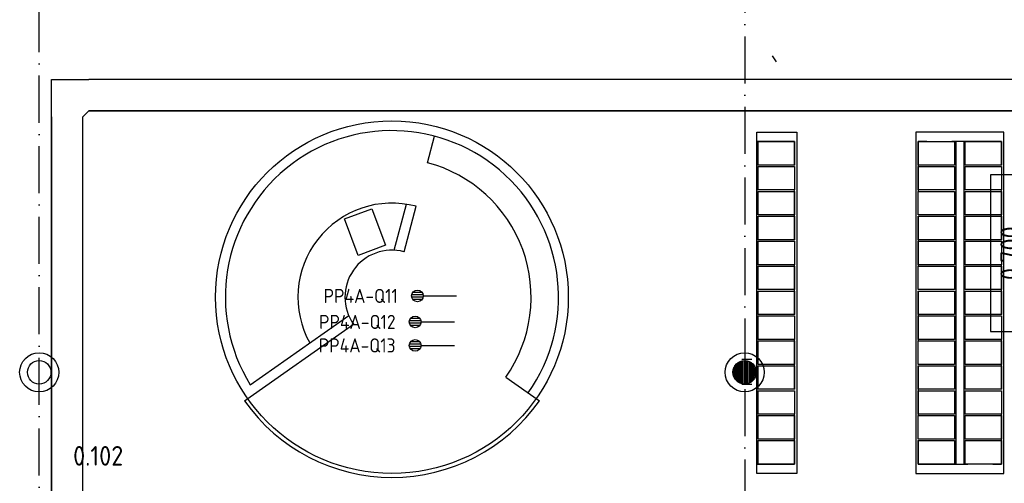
# Model space of a CAD drawing. Header units: millimetres. Extents: x 90707 to 450385, y -1262 to 949019.
# Tile 34 of 60: x 181097 to 193658, y 49192 to 55108. Entities that reach past the tile are written whole.
import ezdxf
from ezdxf.enums import TextEntityAlignment as Align

# ---------------------------------------------------------------- set-up
doc = ezdxf.new("R2010")
doc.units = ezdxf.units.MM
doc.header["$LTSCALE"] = 100
for name, pattern in [('B-SL0', [100000000.0, 0, -100000000.0]), ('DASHDOT', [9, 6, -1.5, 0, -1.5]), ('HIDDEN', [9.525, 6.35, -3.175])]:
    doc.linetypes.add(name, pattern=pattern)
doc.layers.get('0').update_dxf_attribs({"linetype": 'CONTINUOUS'})
for name, color, linetype in [('AL$1----_ALGEMEEN', 7, 'CONTINUOUS'), ('AL$7----_STRAMIEN', 1, 'DASHDOT'), ('AL$8----_HULPKOLOM', 2, 'CONTINUOUS'), ('AL22----_BINNENWAND', 7, 'CONTINUOUS'), ('AL28----_KONSTRUKTIE', 3, 'CONTINUOUS'), ('AL65----_BEVEILIGING', 7, 'CONTINUOUS'), ('ALXAA---_GEWBETON', 12, 'CONTINUOUS'), ('EB6441--_ATTRIB', 2, 'CONTINUOUS'), ('EL6441--_DATACOM', 3, 'CONTINUOUS'), ('GEBOUWLABEL', 4, 'CONTINUOUS'), ('INHOUD', 7, 'CONTINUOUS'), ('KABELGOOT', 8, 'CONTINUOUS'), ('OMSCHRIJVING', 7, 'CONTINUOUS'), ('OPPERVLAK', 7, 'CONTINUOUS'), ('VOLGNUMMER', 7, 'CONTINUOUS')]:
    doc.layers.add(name, color=color, linetype=linetype)
doc.styles.add('1_8', font='ISO', dxfattribs={"height": 1.8})
doc.styles.add('2_0', font='iso', dxfattribs={"height": 200})
doc.styles.get("Standard").update_dxf_attribs({"font": 'iso.shx'})

# ---------------------------------------------------------------- blocks, each defined once
blk = doc.blocks.new('ES4X2')
for p, q in [((-0.45, 1.4), (-0.45, 2.6)), ((-0.15, 1.27), (-0.15, 2.73)), ((0.15, 1.27), (0.15, 2.73)), ((0.45, 1.4), (0.45, 2.6)), ((0, 1.25), (0, -3))]:
    blk.add_line(p, q)
blk.add_circle((0, 2), 0.75)
at = {"style": '1_8', "flags": 8}
for tag, p in [('NUMMER', (1.25, 3.5)), ('CODE', (-1.25, 3.5))]:
    blk.add_attdef(tag, text='', height=1.8, rotation=90, dxfattribs=at).set_placement(p, align=Align.MIDDLE_LEFT)
blk.add_attdef('M_CODE', text='', height=1.8, dxfattribs=at).set_placement((0, 0), align=Align.MIDDLE_CENTER)
blk = doc.blocks.new('EH100000')
at = {"linetype": 'ByBlock'}
for p, q in [((1, 0.5), (0, 0.5)), ((1, 0.5, 1), (0, 0.5, 1)), ((0, -0.5, 1), (1, -0.5, 1)), ((1, -0.5), (0, -0.5))]:
    blk.add_line(p, q, dxfattribs=at)
at = {"linetype": 'ByBlock', "invisible_edges": 15}
for points in [[(1, -0.5), (0, -0.5), (0, 0.5), (1, 0.5)], [(0, 0.5), (1, 0.5), (1, 0.5, 1), (0, 0.5, 1)], [(0, -0.5, 1), (1, -0.5, 1), (1, -0.5), (0, -0.5)]]:
    blk.add_3dface(points, dxfattribs=at)
at = {"linetype": 'ByBlock', "style": '2_0', "flags": 8}
blk.add_attdef('FUNCTIE', text='', height=0.5, dxfattribs=at).set_placement((0.5, 0), align=Align.MIDDLE)
at = {"linetype": 'ByBlock', "flags": 9}
blk.add_attdef('SCHOT', text='', height=0.5, dxfattribs=at).set_placement((0.5, 0), align=Align.MIDDLE)
blk = doc.blocks.new('KG2II3')
at = {"linetype": 'B-SL0'}
for p, q in [((200, 275), (-200, 275)), ((275, -200), (275, 200))]:
    blk.add_line(p, q, dxfattribs=at)
at = {"linetype": 'ByBlock'}
for points in [[(275, -200), (-200, -200), (-200, -200), (-200, 275)], [(200, 275), (200, 275), (275, 200), (275, 200)]]:
    blk.add_lwpolyline(points, dxfattribs=at)
at = {"flags": 3}
blk.add_attdef('HULPSTUK', (0, 0), '', height=1, rotation=90, dxfattribs=at)
blk = doc.blocks.new('GEBOUWLABEL')
at = {"layer": 'VOLGNUMMER'}
blk.add_lwpolyline([(-4, -1), (4, -1), (4, 1), (-4, 1)], close=True, dxfattribs=at)
at = {"color": 0, "linetype": 'ByBlock', "flags": 1}
for tag, p in [('OPPERVLAKTESOORT', (0.5, 8)), ('TERREIN', (0.5, 6.5)), ('GEBOUW', (0.5, 5)), ('GEBRUIKSFUNCTIE', (0.5, 3.5)), ('BOUWLAAG', (0.5, 2)), ('HOOGTE', (0, -6.5)), ('RUIMTEFUNCTIE', (0, -8))]:
    blk.add_attdef(tag, text='', height=1, dxfattribs=at).set_placement(p, align=Align.MIDDLE_CENTER)
at = {"layer": 'INHOUD', "color": 0, "linetype": 'ByBlock'}
blk.add_attdef('INHOUD', text='', height=1, dxfattribs=at).set_placement((0, -5), align=Align.MIDDLE_CENTER)
at = {"layer": 'OMSCHRIJVING', "color": 0, "linetype": 'ByBlock'}
blk.add_attdef('OMSCHRIJVING', text='', height=1, dxfattribs=at).set_placement((0, -2), align=Align.MIDDLE_CENTER)
at = {"layer": 'OPPERVLAK', "color": 0, "linetype": 'ByBlock'}
blk.add_attdef('OPPERVLAK', text='', height=1, dxfattribs=at).set_placement((0, -3.5), align=Align.MIDDLE_CENTER)
at = {"layer": 'VOLGNUMMER', "color": 0, "linetype": 'ByBlock'}
blk.add_attdef('VOLGNUMMER', text='', height=1, dxfattribs=at).set_placement((0, 0), align=Align.MIDDLE_CENTER)
blk = doc.blocks.new('A$Cca306792')
at = {"layer": 'ALXAA---_GEWBETON'}
h = blk.add_hatch(dxfattribs=at)
h.set_pattern_fill('GEWPBET', color=8, scale=100, angle=90, style=0)
h.set_pattern_definition([(90, (99228.322, 51869.537), (-20, 1e-15), [])])
edge = h.paths.add_edge_path()
edge.add_arc((99228, 51870), 150, 0, 360)
at = {"layer": 'AL$1----_ALGEMEEN', "color": 8}
for p, q in [((99381, 50579), (99381, 54935)), ((99381, 54935), (99893, 54935)), ((99893, 54935), (99893, 50579)), ((101411, 54935), (101411, 50579)), ((102535, 54935), (101411, 54935)), ((102535, 50579), (102535, 54935)), ((95182, 54545), (95272, 54883)), ((99399, 54515), (99399, 54815)), ((99399, 54815), (99863, 54815)), ((99863, 54815), (99863, 54515)), ((101441, 54515), (101441, 54815)), ((101441, 54815), (101905, 54815)), ((101905, 54815), (101905, 54515)), ((101923, 54815), (101923, 50699)), ((102023, 54815), (102023, 50699)), ((102041, 54515), (102041, 54815)), ((102041, 54815), (102505, 54815)), ((102505, 54815), (102505, 54515)), ((99863, 54515), (99399, 54515)), ((99399, 54197), (99399, 54497)), ((99399, 54497), (99863, 54497)), ((99863, 54497), (99863, 54197)), ((101905, 54515), (101441, 54515)), ((101441, 54197), (101441, 54497)), ((101441, 54497), (101905, 54497)), ((101905, 54497), (101905, 54197)), ((102505, 54515), (102041, 54515)), ((102041, 54197), (102041, 54497)), ((102041, 54497), (102505, 54497)), ((102505, 54497), (102505, 54197)), ((99863, 54197), (99399, 54197)), ((99399, 53879), (99399, 54179)), ((99399, 54179), (99863, 54179)), ((99863, 54179), (99863, 53879)), ((101905, 54197), (101441, 54197)), ((101441, 53879), (101441, 54179)), ((101441, 54179), (101905, 54179)), ((101905, 54179), (101905, 53879)), ((102505, 54197), (102041, 54197)), ((102041, 53879), (102041, 54179)), ((102041, 54179), (102505, 54179)), ((102505, 54179), (102505, 53879)), ((94124, 53828), (94473, 53956)), ((94473, 53956), (94645, 53491)), ((94758, 53428), (94913, 54014)), ((94882, 53409), (95035, 53989)), ((94296, 53362), (94124, 53828)), ((99863, 53879), (99399, 53879)), ((99399, 53561), (99399, 53861)), ((99399, 53861), (99863, 53861)), ((99863, 53861), (99863, 53561)), ((101905, 53879), (101441, 53879)), ((101441, 53561), (101441, 53861)), ((101441, 53861), (101905, 53861)), ((101905, 53861), (101905, 53561)), ((102505, 53879), (102041, 53879)), ((102041, 53561), (102041, 53861)), ((102041, 53861), (102505, 53861)), ((102505, 53861), (102505, 53561)), ((99863, 53561), (99399, 53561)), ((99399, 53243), (99399, 53543)), ((99399, 53543), (99863, 53543)), ((99863, 53543), (99863, 53243)), ((101905, 53561), (101441, 53561)), ((101441, 53243), (101441, 53543)), ((101441, 53543), (101905, 53543)), ((101905, 53543), (101905, 53243)), ((102505, 53561), (102041, 53561)), ((102041, 53243), (102041, 53543)), ((102041, 53543), (102505, 53543)), ((102505, 53543), (102505, 53243)), ((94645, 53491), (94296, 53362)), ((99863, 53243), (99399, 53243)), ((99399, 52925), (99399, 53225)), ((99399, 53225), (99863, 53225)), ((99863, 53225), (99863, 52925)), ((101905, 53243), (101441, 53243)), ((101441, 52925), (101441, 53225)), ((101441, 53225), (101905, 53225)), ((101905, 53225), (101905, 52925)), ((102505, 53243), (102041, 53243)), ((102041, 52925), (102041, 53225)), ((102041, 53225), (102505, 53225)), ((102505, 53225), (102505, 52925)), ((99863, 52925), (99399, 52925)), ((99399, 52607), (99399, 52907)), ((99399, 52907), (99863, 52907)), ((99863, 52907), (99863, 52607)), ((101905, 52925), (101441, 52925)), ((101441, 52607), (101441, 52907)), ((101441, 52907), (101905, 52907)), ((101905, 52907), (101905, 52607)), ((102505, 52925), (102041, 52925)), ((102041, 52607), (102041, 52907)), ((102041, 52907), (102505, 52907)), ((102505, 52907), (102505, 52607)), ((92921, 51710), (94176, 52593)), ((99863, 52607), (99399, 52607)), ((99399, 52289), (99399, 52589)), ((99399, 52589), (99863, 52589)), ((99863, 52589), (99863, 52289)), ((101905, 52607), (101441, 52607)), ((101441, 52289), (101441, 52589)), ((101441, 52589), (101905, 52589)), ((101905, 52589), (101905, 52289)), ((102505, 52607), (102041, 52607)), ((102041, 52289), (102041, 52589)), ((102041, 52589), (102505, 52589)), ((102505, 52589), (102505, 52289)), ((92847, 51505), (94238, 52483)), ((99863, 52289), (99399, 52289)), ((99399, 51971), (99399, 52271)), ((99399, 52271), (99863, 52271)), ((99863, 52271), (99863, 51971)), ((101905, 52289), (101441, 52289)), ((101441, 51971), (101441, 52271)), ((101441, 52271), (101905, 52271)), ((101905, 52271), (101905, 51971)), ((102505, 52289), (102041, 52289)), ((102041, 51971), (102041, 52271)), ((102041, 52271), (102505, 52271)), ((102505, 52271), (102505, 51971)), ((99863, 51971), (99399, 51971)), ((99399, 51653), (99399, 51953)), ((99399, 51953), (99863, 51953)), ((99863, 51953), (99863, 51653)), ((101905, 51971), (101441, 51971)), ((101441, 51653), (101441, 51953)), ((101441, 51953), (101905, 51953)), ((101905, 51953), (101905, 51653)), ((102505, 51971), (102041, 51971)), ((102041, 51653), (102041, 51953)), ((102041, 51953), (102505, 51953)), ((102505, 51953), (102505, 51653)), ((96180, 51807), (96609, 51505)), ((99863, 51653), (99399, 51653)), ((99399, 51335), (99399, 51635)), ((99399, 51635), (99863, 51635)), ((99863, 51635), (99863, 51335)), ((101905, 51653), (101441, 51653)), ((101441, 51335), (101441, 51635)), ((101441, 51635), (101905, 51635)), ((101905, 51635), (101905, 51335)), ((102505, 51653), (102041, 51653)), ((102041, 51335), (102041, 51635)), ((102041, 51635), (102505, 51635)), ((102505, 51635), (102505, 51335)), ((99863, 51335), (99399, 51335)), ((99399, 51017), (99399, 51317)), ((99399, 51317), (99863, 51317)), ((99863, 51317), (99863, 51017)), ((101905, 51335), (101441, 51335)), ((101441, 51017), (101441, 51317)), ((101441, 51317), (101905, 51317)), ((101905, 51317), (101905, 51017)), ((102505, 51335), (102041, 51335)), ((102041, 51017), (102041, 51317)), ((102041, 51317), (102505, 51317)), ((102505, 51317), (102505, 51017)), ((99863, 51017), (99399, 51017)), ((101905, 51017), (101441, 51017)), ((102505, 51017), (102041, 51017)), ((99399, 50699), (99399, 50999)), ((99399, 50999), (99863, 50999)), ((99863, 50999), (99863, 50699)), ((101441, 50699), (101441, 50999)), ((101441, 50999), (101905, 50999)), ((101905, 50999), (101905, 50699)), ((102041, 50699), (102041, 50999)), ((102041, 50999), (102505, 50999)), ((102505, 50999), (102505, 50699)), ((99863, 50699), (99399, 50699)), ((101905, 50699), (101441, 50699)), ((102505, 50699), (102041, 50699)), ((99893, 50579), (99381, 50579)), ((101411, 50579), (102535, 50579))]:
    blk.add_line(p, q, dxfattribs=at)
at = {"layer": 'AL$1----_ALGEMEEN', "color": 8, "linetype": 'HIDDEN'}
for p, q in [((99381, 54815), (99381, 50699)), ((99863, 54815), (99381, 54815)), ((99863, 50699), (99863, 54815)), ((101441, 54815), (101441, 50699)), ((102505, 54815), (101441, 54815)), ((102505, 50699), (102505, 54815)), ((99381, 50699), (99863, 50699)), ((101441, 50699), (102505, 50699))]:
    blk.add_line(p, q, dxfattribs=at)
at = {"layer": 'AL$1----_ALGEMEEN', "color": 8}
blk.add_circle((94728, 52829), 2250, dxfattribs=at)
for radius, start, end in [(2125, 324.8688, 211.7589), (1775, 324.8688, 75.1795), (1200, 75.1795, 209.152), (600, 75.1795, 215.1312), (2300, 215.1312, 324.8688)]:
    blk.add_arc((94728, 52829), radius, start, end, dxfattribs=at)
at = {"layer": 'AL$7----_STRAMIEN'}
blk.add_line((99228, 78659), (99228, 5370), dxfattribs=at)
at = {"layer": 'AL$7----_STRAMIEN', "color": 1}
blk.add_lwpolyline([(90228, 5550), (90228, 78659)], dxfattribs=at)
at = {"layer": 'AL$8----_HULPKOLOM', "color": 8}
for centre in [(90228, 51870), (99228, 51870), (99228, 51870)]:
    blk.add_circle(centre, 250, dxfattribs=at)
at = {"layer": 'AL22----_BINNENWAND', "color": 8}
for p, q in [((99318, 52032), (99193, 52032)), ((99193, 51720), (99318, 51720))]:
    blk.add_line(p, q, dxfattribs=at)
at = {"layer": 'AL28----_KONSTRUKTIE', "color": 8}
for centre in [(90228, 51870), (99228, 51870), (99228, 51870)]:
    blk.add_circle(centre, 150, dxfattribs=at)
at = {"layer": 'AL65----_BEVEILIGING', "color": 8, "linetype": 'Continuous'}
blk.add_line((99634, 55832), (99584, 55907), dxfattribs=at)
at = {"layer": 'ALXAA---_GEWBETON', "color": 8}
for p, q in [((99168, 51732), (99168, 52007)), ((99188, 51725), (99188, 52014)), ((99208, 51721), (99208, 52018)), ((99228, 51720), (99228, 52020)), ((99248, 51721), (99248, 52018)), ((99268, 51725), (99268, 52014)), ((99288, 51732), (99288, 52007)), ((99088, 51816), (99088, 51923)), ((99108, 51780), (99108, 51960)), ((99128, 51758), (99128, 51981)), ((99148, 51743), (99148, 51996)), ((99308, 51743), (99308, 51996)), ((99328, 51758), (99328, 51981)), ((99348, 51780), (99348, 51960)), ((99368, 51816), (99368, 51923))]:
    blk.add_line(p, q, dxfattribs=at)
at = {"layer": 'GEBOUWLABEL', "color": 8, "xscale": 250, "yscale": 250, "zscale": 250, "rotation": 90}
blk.add_blockref('GEBOUWLABEL', (102616, 53390), dxfattribs=at).add_auto_attribs({'VOLGNUMMER': '0.700', 'OMSCHRIJVING': 'lockers 260st.', 'OPPERVLAK': '29.1 m2', 'INHOUD': '119.4 m3'})
at = {"layer": 'KABELGOOT', "rotation": 270}
blk.add_blockref('KG2II3', (90585, 55406), dxfattribs=at)
at = {"layer": 'KABELGOOT', "xscale": 28444.88972929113, "yscale": 400, "zscale": 60}
blk.add_blockref('EH100000', (90860, 55406), dxfattribs=at)
at = {"layer": 'KABELGOOT', "xscale": 10736.3484256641, "yscale": 400, "zscale": 60, "rotation": 270}
blk.add_blockref('EH100000', (90585, 55130), dxfattribs=at)
at = {"layer": 'VOLGNUMMER', "color": 252, "linetype": 'ByBlock'}
for tag, p in [('0.28', (16187, 74214)), ('0.16', (78893, 73105)), ('0.17', (62961, 72994)), ('0.29', (35887, 72529)), ('0.18', (53124, 64542)), ('0.701', (85482, 63517)), ('0.30', (29366, 63128)), ('0.32', (36092, 63166)), ('0.12', (90689, 63024)), ('0.29A', (33165, 62745)), ('0.30', (38191, 61494)), ('0.19', (61479, 61433)), ('0.27', (17657, 61363)), ('0.14', (89762, 60088)), ('0.33', (45869, 59450)), ('0.15', (73454, 57402)), ('0.801', (112714, 57073)), ('0.25', (28058, 57013)), ('0.18A', (61029, 56759)), ('0.26A', (36299, 54851)), ('0.20', (60895, 53506)), ('0.800', (90980, 50804)), ('0.25A', (73288, 48435)), ('0.300', (94483, 48257)), ('0.21', (58702, 48178)), ('0.24', (35041, 47783)), ('0.102', (87631, 47613)), ('0.26', (18559, 46119)), ('0.203', (95795, 46197)), ('0.802', (68387, 42721)), ('0.204', (95497, 42149)), ('0.07B', (66790, 38909)), ('0.702', (95327, 36513))]:
    blk.add_attdef(tag, text='', height=250, dxfattribs=at).set_placement(p, align=Align.MIDDLE_CENTER)
at = {"layer": 'VOLGNUMMER', "color": 8, "linetype": 'ByBlock'}
blk.add_attdef('0.600', text='', height=250, dxfattribs=at).set_placement((96800, 48300), align=Align.MIDDLE_CENTER)

msp = doc.modelspace()

# ---------------------------------------------------------------- block references
at = {"layer": 'EL6441--_DATACOM'}
ref = msp.add_blockref('A$Cca306792', (91118, -1262), dxfattribs=at)
ref.add_attrib('0.800', '0.102', dxfattribs={"layer": 'VOLGNUMMER', "color": 252, "linetype": 'ByBlock', "height": 250}).set_placement((182098, 49542), align=Align.MIDDLE_CENTER)
ref = msp.add_blockref('ES4X2', (186371, 51583), dxfattribs=dict(at, xscale=100, yscale=100, zscale=100, rotation=90))
ref.add_attrib('CODE', 'PP4A-Q11', dxfattribs={"layer": 'EB6441--_ATTRIB', "color": 1, "height": 180, "style": '1_8', "flags": 8}).set_placement((185921, 51583), align=Align.MIDDLE_RIGHT)
ref = msp.add_blockref('ES4X2', (186342, 51251), dxfattribs=dict(at, xscale=100, yscale=100, zscale=100, rotation=90))
ref.add_attrib('CODE', 'PP4A-Q12', dxfattribs={"layer": 'EB6441--_ATTRIB', "color": 1, "height": 180, "style": '1_8', "flags": 8}).set_placement((185892, 51251), align=Align.MIDDLE_RIGHT)
ref = msp.add_blockref('ES4X2', (186342, 50951), dxfattribs=dict(at, xscale=100, yscale=100, zscale=100, rotation=90))
ref.add_attrib('CODE', 'PP4A-Q13', dxfattribs={"layer": 'EB6441--_ATTRIB', "color": 1, "height": 180, "style": '1_8', "flags": 8}).set_placement((185892, 50951), align=Align.MIDDLE_RIGHT)

doc.saveas('drawing.dxf')
